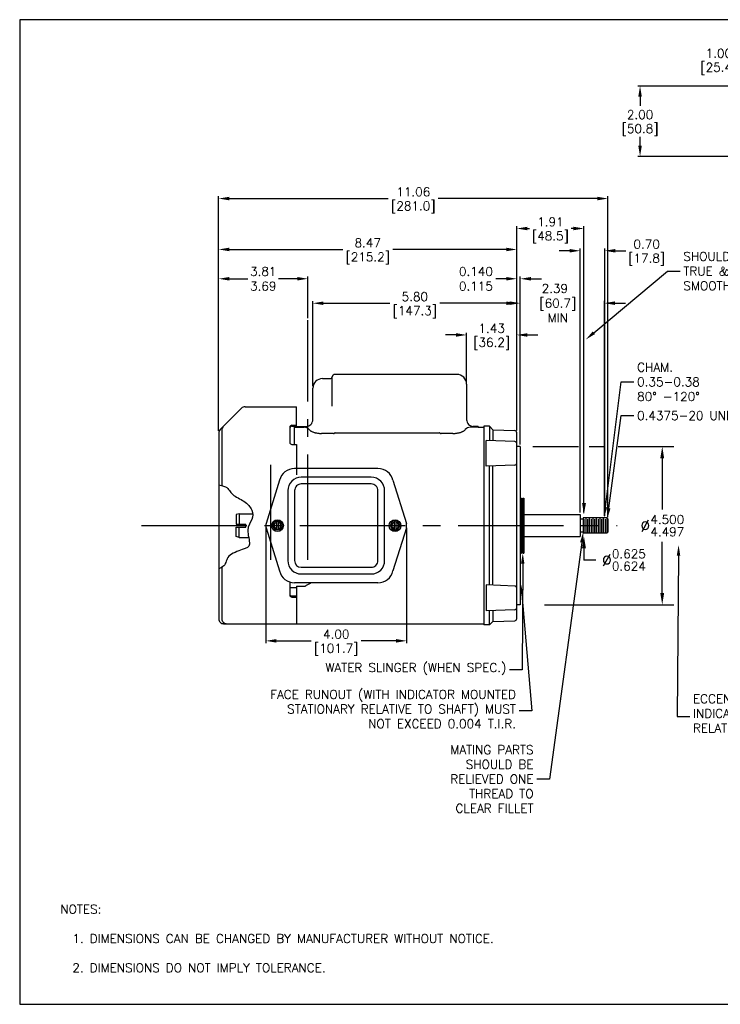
# Model space of a CAD drawing. Extents: x 897.4 to 937.4, y -8.6 to 19.5.
# Tile 1 of 5: x 897.4 to 917.3, y -8.5 to 19.5. Entities that reach past the tile are written whole.
import ezdxf
from ezdxf import colors
from ezdxf.entities.mleader import LeaderData, LeaderLine
from ezdxf.math import Vec2, Vec3

# ---------------------------------------------------------------- set-up
doc = ezdxf.new("R2010")
doc.units = 0
doc.header["$LTSCALE"] = 4
doc.header["$MEASUREMENT"] = 0
doc.linetypes.add('CENTER2', pattern=[1.125, 0.75, -0.125, 0.125, -0.125])
doc.layers.get('0').update_dxf_attribs({"linetype": 'CONTINUOUS'})
doc.layers.get('DEFPOINTS').update_dxf_attribs({"linetype": 'CONTINUOUS'})
for name, color, linetype in [('CENTER', 40, 'CENTER2'), ('DIMENSIONS', 140, 'CONTINUOUS'), ('DIMENSIONS @ 1', 140, 'CONTINUOUS'), ('TEXT', 140, 'CONTINUOUS')]:
    doc.layers.add(name, color=color, linetype=linetype)
doc.styles.add('ROMANS', font='romans.shx')
doc.styles.get("Standard").update_dxf_attribs({"font": 'romans.shx'})
doc.dimstyles.new('ADIM1', dxfattribs={"dimscale": 2.666667, "dimtxt": 0.125, "dimasz": 0.125, "dimexe": 0.125, "dimexo": 0.0625, "dimgap": 0.1, "dimtad": 0, "dimtih": 1, "dimtoh": 1, "dimdec": 3, "dimzin": 0, "dimdsep": 46, "dimtxsty": 'Standard', "dimsah": 1, "dimcen": 0.09, "dimadec": 0, "dimazin": 0, "dimtfac": 0.75, "dimtdec": 0, "dimtofl": 0, "dimtmove": 0, "dimatfit": 0, "dimfxl": 0, "dimtolj": 1, "dimtzin": 0, "dimarcsym": 0})
doc.dimstyles.get("Standard").update_dxf_attribs({"dimtxt": 0.25, "dimasz": 0.3, "dimexe": 0.0625, "dimexo": 0.0625, "dimgap": 0.0625, "dimtad": 0, "dimtih": 1, "dimtoh": 1, "dimzin": 0, "dimdsep": 46, "dimtxsty": 'Standard', "dimcen": 0, "dimadec": 0, "dimazin": 0, "dimtfac": 1, "dimtofl": 0, "dimtmove": 0, "dimatfit": 3, "dimfxl": 0, "dimtolj": 1, "dimtzin": 0, "dimarcsym": 0})

# ---------------------------------------------------------------- blocks, each defined once
blk = doc.blocks.new('*D5')
at = {"layer": 'DEFPOINTS', "color": 0}
for p in [(911.665, 7.328), (911.998, 2.828), (915.674, 2.828)]:
    blk.add_point(p, dxfattribs=at)
at = {"layer": 'DIMENSIONS', "color": 0, "lineweight": -2}
for p, q in [((911.998, 7.328), (913.295, 7.328)), ((913.597, 7.328), (914.02, 7.328)), ((914.422, 7.328), (916.007, 7.328)), ((915.674, 6.995), (915.674, 5.537)), ((915.674, 3.162), (915.674, 4.62)), ((912.331, 2.828), (916.007, 2.828))]:
    blk.add_line(p, q, dxfattribs=at)
at = {"layer": 'DIMENSIONS', "color": 0}
for points in [[(915.618, 6.995), (915.729, 6.995), (915.674, 7.328)], [(915.618, 3.162), (915.729, 3.162), (915.674, 2.828)]]:
    blk.add_solid(points, dxfattribs=at)
at = {"layer": 'DIMENSIONS', "color": 0, "insert": (915.674, 5.078), "char_height": 0.33333, "attachment_point": 5}
blk.add_mtext('\\A1;%%C{\\H0.250000;\\S4.500^ 4.497;}', dxfattribs=at)
blk = doc.blocks.new('*D2')
at = {"layer": 'DEFPOINTS', "color": 0}
for p in [(911.998, 5.391), (911.998, 4.766), (913.449, 4.766)]:
    blk.add_point(p, dxfattribs=at)
at = {"layer": 'DIMENSIONS', "color": 0, "lineweight": -2}
for p, q in [((913.449, 5.724), (913.449, 6.058)), ((913.449, 4.433), (913.449, 4.099)), ((913.783, 4.099), (913.449, 4.099))]:
    blk.add_line(p, q, dxfattribs=at)
at = {"layer": 'DIMENSIONS', "color": 0}
for points in [[(913.394, 5.724), (913.505, 5.724), (913.449, 5.391)], [(913.394, 4.433), (913.505, 4.433), (913.449, 4.766)]]:
    blk.add_solid(points, dxfattribs=at)
at = {"layer": 'DIMENSIONS', "color": 0, "insert": (914.582, 4.099), "char_height": 0.33333, "attachment_point": 5}
blk.add_mtext('\\A1;%%C{\\H0.250000;\\S0.625^ 0.624;}', dxfattribs=at)
blk = doc.blocks.new('*D11')
at = {"layer": 'DEFPOINTS', "color": 0}
for p in [(914.039, 12.895), (913.34, 5.391), (914.039, 5.297)]:
    blk.add_point(p, dxfattribs=at)
at = {"layer": 'DIMENSIONS', "color": 0, "lineweight": -2}
for p, q in [((913.04, 12.895), (912.74, 12.895)), ((913.34, 5.453), (913.34, 12.957)), ((914.039, 5.36), (914.039, 12.957)), ((914.339, 12.895), (914.639, 12.895))]:
    blk.add_line(p, q, dxfattribs=at)
at = {"layer": 'DIMENSIONS', "color": 0}
for points in [[(913.04, 12.945), (913.04, 12.845), (913.34, 12.895)], [(914.339, 12.945), (914.339, 12.845), (914.039, 12.895)]]:
    blk.add_solid(points, dxfattribs=at)
at = {"layer": 'DIMENSIONS', "color": 0, "char_height": 0.25, "attachment_point": 5}
for s, insert in [('\\A1;0.70', (915.231, 13.082)), ('\\A1;[17.8]', (915.231, 12.642))]:
    blk.add_mtext(s, dxfattribs=dict(at, insert=insert))
blk = doc.blocks.new('*D12')
at = {"layer": 'DEFPOINTS', "color": 0}
for p in [(911.54, 13.528), (911.54, 7.721), (913.449, 5.391)]:
    blk.add_point(p, dxfattribs=at)
at = {"layer": 'DIMENSIONS', "color": 0, "lineweight": -2}
for p, q in [((911.54, 7.784), (911.54, 13.591)), ((911.84, 13.528), (911.902, 13.528)), ((913.149, 13.528), (913.087, 13.528)), ((913.449, 5.453), (913.449, 13.591))]:
    blk.add_line(p, q, dxfattribs=at)
at = {"layer": 'DIMENSIONS', "color": 0}
for points in [[(911.84, 13.578), (911.84, 13.478), (911.54, 13.528)], [(913.149, 13.578), (913.149, 13.478), (913.449, 13.528)]]:
    blk.add_solid(points, dxfattribs=at)
at = {"layer": 'DIMENSIONS', "color": 0, "char_height": 0.25, "attachment_point": 5}
for s, insert in [('\\A1;1.91', (912.495, 13.716)), ('\\A1;[48.5]', (912.495, 13.275))]:
    blk.add_mtext(s, dxfattribs=dict(at, insert=insert))
blk = doc.blocks.new('*D13')
at = {"layer": 'DEFPOINTS', "color": 0}
for p in [(903.065, 12.099), (905.597, 10.919), (903.065, 7.71)]:
    blk.add_point(p, dxfattribs=at)
at = {"layer": 'DIMENSIONS', "color": 0, "lineweight": -2}
for p, q in [((903.065, 7.772), (903.065, 12.161)), ((903.365, 12.099), (903.894, 12.099)), ((905.297, 12.099), (904.769, 12.099)), ((905.597, 10.982), (905.597, 12.161))]:
    blk.add_line(p, q, dxfattribs=at)
at = {"layer": 'DIMENSIONS', "color": 0}
for points in [[(903.365, 12.149), (903.365, 12.049), (903.065, 12.099)], [(905.297, 12.149), (905.297, 12.049), (905.597, 12.099)]]:
    blk.add_solid(points, dxfattribs=at)
at = {"layer": 'DIMENSIONS', "color": 0, "insert": (904.331, 12.099), "char_height": 0.25, "attachment_point": 5}
blk.add_mtext('\\A1;3.81\\P3.69', dxfattribs=at)
blk = doc.blocks.new('*D14')
at = {"layer": 'DEFPOINTS', "color": 0}
for p in [(911.54, 12.099), (911.54, 7.721), (911.64, 7.328)]:
    blk.add_point(p, dxfattribs=at)
at = {"layer": 'DIMENSIONS', "color": 0, "lineweight": -2}
for p, q in [((911.24, 12.099), (910.94, 12.099)), ((911.54, 7.784), (911.54, 12.161)), ((911.64, 7.39), (911.64, 12.161)), ((911.94, 12.099), (912.24, 12.099))]:
    blk.add_line(p, q, dxfattribs=at)
at = {"layer": 'DIMENSIONS', "color": 0}
for points in [[(911.24, 12.149), (911.24, 12.049), (911.54, 12.099)], [(911.94, 12.149), (911.94, 12.049), (911.64, 12.099)]]:
    blk.add_solid(points, dxfattribs=at)
at = {"layer": 'DIMENSIONS', "color": 0, "insert": (910.377, 12.099), "char_height": 0.25, "attachment_point": 5}
blk.add_mtext('\\A1;0.140\\P0.115', dxfattribs=at)
blk = doc.blocks.new('*D6')
at = {"layer": 'DEFPOINTS', "color": 0}
for p in [(915.044, 17.579), (918.176, 17.579), (918.176, 15.579)]:
    blk.add_point(p, dxfattribs=at)
at = {"layer": 'DIMENSIONS', "color": 0, "lineweight": -2}
for p, q in [((918.113, 17.579), (914.981, 17.579)), ((915.044, 17.279), (915.044, 17.019)), ((915.044, 15.879), (915.044, 16.138)), ((918.113, 15.579), (914.981, 15.579))]:
    blk.add_line(p, q, dxfattribs=at)
at = {"layer": 'DIMENSIONS', "color": 0}
for points in [[(914.994, 17.279), (915.094, 17.279), (915.044, 17.579)], [(914.994, 15.879), (915.094, 15.879), (915.044, 15.579)]]:
    blk.add_solid(points, dxfattribs=at)
at = {"layer": 'DIMENSIONS', "color": 0, "char_height": 0.25, "attachment_point": 5}
for s, insert in [('\\A1;2.00', (915.044, 16.766)), ('\\A1;[50.8]', (915.044, 16.326))]:
    blk.add_mtext(s, dxfattribs=dict(at, insert=insert))
blk = doc.blocks.new('*D19')
at = {"layer": 'DEFPOINTS', "color": 0}
for p in [(914.13, 14.38), (903.065, 7.71), (914.13, 5.261)]:
    blk.add_point(p, dxfattribs=at)
at = {"layer": 'DIMENSIONS', "color": 0, "lineweight": -2}
for p, q in [((903.065, 7.772), (903.065, 14.443)), ((903.365, 14.38), (907.886, 14.38)), ((913.83, 14.38), (909.309, 14.38)), ((914.13, 5.323), (914.13, 14.443))]:
    blk.add_line(p, q, dxfattribs=at)
at = {"layer": 'DIMENSIONS', "color": 0}
for points in [[(903.365, 14.43), (903.365, 14.33), (903.065, 14.38)], [(913.83, 14.43), (913.83, 14.33), (914.13, 14.38)]]:
    blk.add_solid(points, dxfattribs=at)
at = {"layer": 'DIMENSIONS', "color": 0, "char_height": 0.25, "attachment_point": 5}
for s, insert in [('\\A1;11.06', (908.598, 14.568)), ('\\A1;[281.0]', (908.598, 14.127))]:
    blk.add_mtext(s, dxfattribs=dict(at, insert=insert))
blk = doc.blocks.new('*D20')
at = {"layer": 'DEFPOINTS', "color": 0}
for p in [(911.54, 12.932), (903.065, 7.71), (911.54, 7.721)]:
    blk.add_point(p, dxfattribs=at)
at = {"layer": 'DIMENSIONS', "color": 0, "lineweight": -2}
for p, q in [((903.065, 7.772), (903.065, 12.995)), ((903.365, 12.932), (906.591, 12.932)), ((911.24, 12.932), (908.014, 12.932)), ((911.54, 7.784), (911.54, 12.995))]:
    blk.add_line(p, q, dxfattribs=at)
at = {"layer": 'DIMENSIONS', "color": 0}
for points in [[(903.365, 12.982), (903.365, 12.882), (903.065, 12.932)], [(911.24, 12.982), (911.24, 12.882), (911.54, 12.932)]]:
    blk.add_solid(points, dxfattribs=at)
at = {"layer": 'DIMENSIONS', "color": 0, "char_height": 0.25, "attachment_point": 5}
for s, insert in [('\\A1;8.47', (907.303, 13.12)), ('\\A1;[215.2]', (907.303, 12.679))]:
    blk.add_mtext(s, dxfattribs=dict(at, insert=insert))
blk = doc.blocks.new('*D21')
at = {"layer": 'DEFPOINTS', "color": 0}
for p in [(914.031, 11.405), (911.64, 7.328), (914.031, 5.297)]:
    blk.add_point(p, dxfattribs=at)
at = {"layer": 'DIMENSIONS', "color": 0, "lineweight": -2}
for p, q in [((911.34, 11.405), (911.04, 11.405)), ((911.64, 7.39), (911.64, 11.467)), ((914.031, 5.359), (914.031, 11.467)), ((914.331, 11.405), (914.631, 11.405))]:
    blk.add_line(p, q, dxfattribs=at)
at = {"layer": 'DIMENSIONS', "color": 0}
for points in [[(911.34, 11.455), (911.34, 11.355), (911.64, 11.405)], [(914.331, 11.455), (914.331, 11.355), (914.031, 11.405)]]:
    blk.add_solid(points, dxfattribs=at)
at = {"layer": 'DIMENSIONS', "color": 0, "insert": (912.621, 11.405), "char_height": 0.25, "attachment_point": 5}
blk.add_mtext('\\A1;2.39\\P [60.7]\\P MIN', dxfattribs=at)
blk = doc.blocks.new('*D30')
at = {"layer": 'DEFPOINTS', "color": 0}
for p in [(911.54, 10.501), (910.113, 9.103), (911.54, 7.721)]:
    blk.add_point(p, dxfattribs=at)
at = {"layer": 'DIMENSIONS', "color": 0, "lineweight": -2}
for p, q in [((909.813, 10.501), (909.513, 10.501)), ((910.113, 9.166), (910.113, 10.563)), ((911.54, 7.784), (911.54, 10.563)), ((911.84, 10.501), (912.14, 10.501))]:
    blk.add_line(p, q, dxfattribs=at)
at = {"layer": 'DIMENSIONS', "color": 0}
for points in [[(909.813, 10.551), (909.813, 10.451), (910.113, 10.501)], [(911.84, 10.551), (911.84, 10.451), (911.54, 10.501)]]:
    blk.add_solid(points, dxfattribs=at)
at = {"layer": 'DIMENSIONS', "color": 0, "char_height": 0.25, "attachment_point": 5}
for s, insert in [('\\A1;1.43', (910.826, 10.688)), ('\\A1;[36.2]', (910.826, 10.248))]:
    blk.add_mtext(s, dxfattribs=dict(at, insert=insert))
blk = doc.blocks.new('*D24')
at = {"layer": 'DEFPOINTS', "color": 0}
for p in [(904.406, 5.078), (908.408, 5.078), (908.408, 1.802)]:
    blk.add_point(p, dxfattribs=at)
at = {"layer": 'DIMENSIONS', "color": 0, "lineweight": -2}
for p, q in [((904.406, 5.016), (904.406, 1.74)), ((908.408, 5.016), (908.408, 1.74)), ((904.706, 1.802), (905.696, 1.802)), ((908.108, 1.802), (907.119, 1.802))]:
    blk.add_line(p, q, dxfattribs=at)
at = {"layer": 'DIMENSIONS', "color": 0}
for points in [[(904.706, 1.852), (904.706, 1.752), (904.406, 1.802)], [(908.108, 1.852), (908.108, 1.752), (908.408, 1.802)]]:
    blk.add_solid(points, dxfattribs=at)
at = {"layer": 'DIMENSIONS', "color": 0, "char_height": 0.25, "attachment_point": 5}
for s, insert in [('\\A1;4.00', (906.407, 1.99)), ('\\A1;[101.7]', (906.407, 1.549))]:
    blk.add_mtext(s, dxfattribs=dict(at, insert=insert))
blk = doc.blocks.new('*D29')
at = {"layer": 'DEFPOINTS', "color": 0}
for p in [(911.54, 11.402), (905.742, 8.983), (911.54, 7.721)]:
    blk.add_point(p, dxfattribs=at)
at = {"layer": 'DIMENSIONS', "color": 0, "lineweight": -2}
for p, q in [((905.742, 9.046), (905.742, 11.465)), ((906.042, 11.402), (907.929, 11.402)), ((911.24, 11.402), (909.352, 11.402)), ((911.54, 7.784), (911.54, 11.465))]:
    blk.add_line(p, q, dxfattribs=at)
at = {"layer": 'DIMENSIONS', "color": 0}
for points in [[(906.042, 11.452), (906.042, 11.352), (905.742, 11.402)], [(911.24, 11.452), (911.24, 11.352), (911.54, 11.402)]]:
    blk.add_solid(points, dxfattribs=at)
at = {"layer": 'DIMENSIONS', "color": 0, "char_height": 0.25, "attachment_point": 5}
for s, insert in [('\\A1;5.80', (908.641, 11.59)), ('\\A1;[147.3]', (908.641, 11.149))]:
    blk.add_mtext(s, dxfattribs=dict(at, insert=insert))
blk = doc.blocks.new('*D8')
at = {"layer": 'DEFPOINTS', "color": 0}
for p in [(918.176, 18.322), (919.176, 17.579), (918.176, 16.871)]:
    blk.add_point(p, dxfattribs=at)
at = {"layer": 'DIMENSIONS', "color": 0, "lineweight": -2}
for p, q in [((918.176, 18.322), (917.876, 18.322)), ((918.176, 16.933), (918.176, 18.384)), ((918.876, 18.322), (918.476, 18.322)), ((919.176, 17.641), (919.176, 18.384))]:
    blk.add_line(p, q, dxfattribs=at)
at = {"layer": 'DIMENSIONS', "color": 0}
for points in [[(918.476, 18.372), (918.476, 18.272), (918.176, 18.322)], [(918.876, 18.372), (918.876, 18.272), (919.176, 18.322)]]:
    blk.add_solid(points, dxfattribs=at)
at = {"layer": 'DIMENSIONS', "color": 0, "char_height": 0.25, "attachment_point": 5}
for s, insert in [('\\A1;1.00', (917.283, 18.509)), ('\\A1;[25.4]', (917.283, 18.069))]:
    blk.add_mtext(s, dxfattribs=dict(at, insert=insert))

msp = doc.modelspace()

# ---------------------------------------------------------------- linework, layer by layer
at = {"linetype": 'Continuous'}
for p, q in [((906.0172, 9.2589), (906.234, 9.2589)), ((906.2931, 8.4734), (906.2931, 9.3084)), ((909.8372, 9.3789), (906.3772, 9.3789)), ((905.7417, 8.0916), (905.7417, 8.9834)), ((910.1127, 9.1034), (910.1127, 8.0916)), ((911.6397, 7.3901), (911.6397, 8.9672)), ((903.107, 7.8099), (903.7157, 8.4186)), ((903.816, 8.4601), (905.2754, 8.4601)), ((905.2754, 7.9106), (905.2754, 8.4601)), ((905.0854, 7.8734), (905.0854, 7.45)), ((905.1454, 7.9334), (905.2754, 7.9334)), ((905.1454, 7.9106), (905.2754, 7.9106)), ((905.2072, 7.8761), (905.2072, 7.39)), ((905.2072, 7.8761), (905.4935, 7.8761)), ((905.2722, 7.9016), (905.2722, 7.8761)), ((905.2722, 7.9016), (905.5517, 7.9016)), ((910.4422, 7.8761), (910.221, 7.8761)), ((910.4422, 7.9016), (910.3027, 7.9016)), ((910.4422, 7.9016), (910.4422, 7.8761)), ((910.4422, 7.8761), (910.6072, 7.8761)), ((910.6072, 7.9033), (910.6072, 7.8761)), ((910.7597, 7.9033), (910.6072, 7.9033)), ((910.6072, 7.8761), (910.6072, 2.2805)), ((910.7597, 7.9033), (910.7597, 7.4972)), ((910.7597, 7.9033), (910.8581, 7.805)), ((903.0654, 7.7096), (903.0654, 2.4301)), ((903.1554, 7.7996), (903.1554, 6.2256)), ((906.3272, 7.7004), (905.9922, 7.7004)), ((906.3792, 7.7139), (909.3353, 7.7139)), ((909.7222, 7.7004), (909.3872, 7.7004)), ((910.8581, 7.805), (910.8581, 7.4935)), ((910.8581, 7.805), (911.482, 7.781)), ((911.5397, 2.4356), (911.5397, 7.7211)), ((905.1454, 7.39), (905.2754, 7.39)), ((905.2754, 7.39), (905.2754, 6.5208)), ((910.6697, 6.7664), (910.6697, 7.5007)), ((911.482, 7.4695), (910.6697, 7.5007)), ((911.6397, 7.3276), (911.5397, 7.3276)), ((911.6397, 7.3276), (911.6397, 2.8291)), ((911.482, 6.7977), (910.6697, 6.7664)), ((910.7597, 3.3868), (910.7597, 6.7699)), ((910.8581, 3.383), (910.8581, 6.7737)), ((907.5922, 6.7033), (905.2222, 6.7033)), ((907.4022, 6.4533), (905.4122, 6.4533)), ((904.7949, 6.3681), (904.4134, 5.1378)), ((907.4022, 6.2633), (905.4122, 6.2633)), ((908.0196, 6.3681), (908.401, 5.1378)), ((905.0322, 6.0733), (905.0322, 4.0833)), ((905.2222, 6.0733), (905.2222, 4.0833)), ((907.5922, 4.0833), (907.5922, 6.0733)), ((907.7822, 4.0833), (907.7822, 6.0733)), ((911.6397, 5.8633), (911.6697, 5.8633)), ((911.6697, 5.8633), (911.6697, 4.2933)), ((911.7097, 5.8033), (911.6697, 5.8033)), ((911.7097, 5.8633), (911.7097, 4.2933)), ((911.7097, 5.8633), (911.7397, 5.8633)), ((911.7397, 5.8633), (911.7397, 4.2933)), ((903.6454, 5.413), (903.5654, 5.3916)), ((903.5654, 5.3916), (903.5654, 5.1233)), ((903.6454, 5.413), (903.6454, 5.1233)), ((903.6454, 5.413), (904.0308, 5.413)), ((911.7397, 5.3907), (913.3397, 5.3907)), ((913.3397, 5.3907), (913.3397, 4.766)), ((903.5654, 5.1233), (903.8329, 5.1233)), ((903.8329, 5.0333), (903.8329, 5.1233)), ((904.5936, 5.0783), (904.6649, 5.2018)), ((904.6649, 4.9548), (904.5936, 5.0783)), ((904.6649, 5.2018), (904.8075, 5.2018)), ((904.7112, 5.2018), (904.7112, 4.9548)), ((904.7612, 5.2018), (904.7612, 4.9548)), ((904.8075, 5.2018), (904.8788, 5.0783)), ((904.8788, 5.0783), (904.8075, 4.9548)), ((908.0069, 5.2018), (907.9356, 5.0783)), ((907.9356, 5.0783), (908.0069, 4.9548)), ((908.1495, 5.2018), (908.0069, 5.2018)), ((908.0532, 5.2018), (908.0532, 4.9548)), ((908.1032, 5.2018), (908.1032, 4.9548)), ((908.2208, 5.0783), (908.1495, 5.2018)), ((908.1495, 4.9548), (908.2208, 5.0783)), ((913.4267, 5.2626), (913.3397, 5.2626)), ((913.4267, 5.2971), (913.4267, 4.8596)), ((914.0993, 5.2971), (913.4267, 5.2971)), ((913.4493, 5.2608), (913.4493, 4.8958)), ((913.4993, 5.2971), (913.4993, 4.8596)), ((913.5493, 5.2608), (913.5493, 4.8958)), ((913.5993, 5.2971), (913.5993, 4.8596)), ((913.6493, 5.2608), (913.6493, 4.8958)), ((913.6993, 5.2971), (913.6993, 4.8596)), ((913.7493, 5.2608), (913.7493, 4.8958)), ((913.7993, 5.2971), (913.7993, 4.8596)), ((913.8493, 5.2608), (913.8493, 4.8958)), ((913.8993, 5.2971), (913.8993, 4.8596)), ((913.9493, 5.2608), (913.9493, 4.8958)), ((913.9993, 5.2971), (913.9993, 4.8596)), ((914.0493, 5.2608), (914.0493, 4.8958)), ((914.0993, 5.2971), (914.0993, 4.8596)), ((914.0993, 5.2971), (914.1297, 5.2608)), ((914.1297, 5.2608), (914.1297, 4.8958)), ((903.5654, 4.7651), (903.5654, 5.0333)), ((903.5654, 5.0333), (903.8329, 5.0333)), ((903.6454, 4.7437), (903.5654, 4.7651)), ((903.6454, 4.7437), (903.6454, 5.0333)), ((904.4134, 5.0188), (904.7949, 3.7886)), ((904.8075, 4.9548), (904.6649, 4.9548)), ((908.0069, 4.9548), (908.1495, 4.9548)), ((908.401, 5.0188), (908.0196, 3.7886)), ((911.7397, 4.766), (913.3397, 4.766)), ((913.4267, 4.8941), (913.3397, 4.8941)), ((914.0993, 4.8596), (913.4267, 4.8596)), ((914.0993, 4.8596), (914.1297, 4.8958)), ((903.6454, 4.7437), (903.9174, 4.7437)), ((911.6397, 4.2933), (911.6697, 4.2933)), ((911.7097, 4.3533), (911.6697, 4.3533)), ((911.7097, 4.2933), (911.7397, 4.2933)), ((903.1554, 3.8936), (903.1554, 2.4301)), ((905.4122, 3.8933), (907.4022, 3.8933)), ((905.4122, 3.7033), (907.4022, 3.7033)), ((905.0854, 3.4751), (905.0854, 3.1089)), ((907.5922, 3.4533), (905.2222, 3.4533)), ((905.6672, 3.4281), (905.5322, 3.3712)), ((905.5322, 3.3712), (905.5322, 3.3551)), ((905.6672, 3.4533), (905.6672, 3.4281)), ((910.6697, 3.3903), (910.6697, 2.656)), ((911.482, 3.359), (910.6697, 3.3903)), ((905.2754, 3.3111), (905.0854, 3.3111)), ((905.2754, 3.3551), (905.2754, 2.2883)), ((905.2754, 3.3551), (905.5322, 3.3551)), ((905.2754, 3.0755), (905.1202, 3.0755)), ((905.1454, 3.0699), (905.2754, 3.0699)), ((905.1454, 3.0489), (905.2754, 3.0489)), ((911.6397, 2.8291), (911.5397, 2.8291)), ((911.482, 2.6872), (910.6697, 2.656)), ((910.7597, 2.2533), (910.7597, 2.6594)), ((910.8581, 2.6632), (910.8581, 2.3517)), ((903.2072, 2.2883), (905.2754, 2.2883)), ((910.6072, 2.2805), (904.0554, 2.2805)), ((910.6072, 2.2805), (910.6072, 2.2533)), ((910.7597, 2.2533), (910.6072, 2.2533)), ((910.8581, 2.3517), (910.7597, 2.2533)), ((910.8581, 2.3517), (911.482, 2.3757))]:
    msp.add_line(p, q, dxfattribs=at)
for centre in [(904.7362, 5.0783), (908.0782, 5.0783)]:
    msp.add_circle(centre, 0.1675, dxfattribs=at)
for centre, radius, start, end in [((906.0172, 8.9834), 0.2755, 90.00003, 180.00007), ((906.234, 9.3189), 0.06, 270.00011, 349.90501), ((906.3772, 9.2934), 0.0855, 90.00003, 169.90669), ((909.8372, 9.1034), 0.2755, 0, 90.00003), ((903.816, 8.3183), 0.1418, 90.00003, 135.00016), ((903.2972, 7.7996), 0.1418, 134.99952, 180.00007), ((905.1454, 7.8734), 0.06, 90.00003, 180.00007), ((905.1454, 7.8506), 0.06, 90.00003, 180.00007), ((905.4935, 7.6861), 0.19, 40.61719, 90.00003), ((905.5517, 8.0916), 0.19, 270.00011, 0.00014), ((910.221, 7.6861), 0.19, 90.00003, 139.38318), ((910.3027, 8.0916), 0.19, 180.00007, 270.00011), ((903.2072, 7.7096), 0.1418, 134.99959, 180.00007), ((911.4797, 7.7211), 0.06, 0, 87.79744), ((905.1454, 7.45), 0.06, 180.00007, 270.00011), ((911.4797, 7.4095), 0.06, 0, 87.79744), ((911.4797, 6.8576), 0.06, 272.2026, 0.00014), ((905.2222, 6.2633), 0.44, 90.00003, 166.23185), ((905.4122, 6.0733), 0.38, 90.00003, 180.00007), ((907.4022, 6.0733), 0.38, 0, 90.00003), ((907.5922, 6.2633), 0.44, 13.76819, 90.00003), ((905.4122, 6.0733), 0.19, 90.00003, 180.00007), ((907.4022, 6.0733), 0.19, 0, 90.00003), ((904.6562, 5.0783), 0.25, 166.23289, 193.76809), ((904.7362, 5.0783), 0.095, 105.2573, 254.7427), ((904.7362, 5.0783), 0.095, 285.25732, 74.74295), ((908.0782, 5.0783), 0.095, 105.2573, 254.7427), ((908.0782, 5.0783), 0.095, 285.25732, 74.74295), ((908.1582, 5.0783), 0.25, 346.23199, 13.76711), ((905.4122, 4.0833), 0.38, 180.00007, 269.99993), ((905.4122, 4.0833), 0.19, 180.00007, 269.99988), ((907.4022, 4.0833), 0.38, 269.99993, 0.00014), ((907.4022, 4.0833), 0.19, 269.99988, 0.00014), ((905.2222, 3.8933), 0.44, 193.76842, 270.0001), ((907.5922, 3.8933), 0.44, 270.0001, 346.23134), ((905.1454, 3.1299), 0.06, 180.00007, 270.00011), ((905.1454, 3.1089), 0.06, 180.00007, 270.00011), ((911.4797, 3.2991), 0.06, 0, 87.79741), ((911.4797, 2.7472), 0.06, 272.2026, 0.00014), ((903.2072, 2.4301), 0.1418, 180.00007, 270.00011), ((903.2972, 2.4301), 0.1418, 180.00007, 270.00011), ((911.4797, 2.4356), 0.06, 272.2026, 0.00014)]:
    msp.add_arc(centre, radius, start, end, dxfattribs=at)
for points in [[(905.6377, 7.8098), (905.6427, 7.804), (905.6541, 7.7926), (905.6752, 7.7765), (905.7001, 7.7615), (905.7285, 7.7478), (905.76, 7.7356), (905.7943, 7.725), (905.831, 7.7162), (905.8696, 7.7092), (905.9096, 7.7041), (905.9507, 7.7011), (905.9784, 7.7004), (905.9922, 7.7004)], [(906.3272, 7.7004), (906.3284, 7.7004), (906.3307, 7.7005), (906.3342, 7.7007), (906.3375, 7.7012), (906.3407, 7.7018), (906.3438, 7.7026), (906.3466, 7.7035), (906.3491, 7.7046), (906.3513, 7.7058), (906.3526, 7.7067), (906.3532, 7.7071)], [(906.3792, 7.7139), (906.378, 7.7139), (906.3757, 7.7138), (906.3723, 7.7136), (906.3689, 7.7131), (906.3657, 7.7125), (906.3627, 7.7117), (906.3599, 7.7108), (906.3573, 7.7097), (906.3551, 7.7085), (906.3538, 7.7076), (906.3532, 7.7071)], [(909.3613, 7.7071), (909.3607, 7.7076), (909.3594, 7.7085), (909.3571, 7.7097), (909.3546, 7.7108), (909.3518, 7.7117), (909.3488, 7.7125), (909.3456, 7.7131), (909.3422, 7.7136), (909.3388, 7.7138), (909.3364, 7.7139), (909.3353, 7.7139)], [(909.3613, 7.7071), (909.3618, 7.7067), (909.3631, 7.7058), (909.3654, 7.7046), (909.3679, 7.7035), (909.3707, 7.7026), (909.3737, 7.7018), (909.377, 7.7012), (909.3803, 7.7007), (909.3837, 7.7005), (909.3861, 7.7004), (909.3872, 7.7004)], [(909.7222, 7.7004), (909.7361, 7.7004), (909.7638, 7.7011), (909.8048, 7.7041), (909.8449, 7.7092), (909.8835, 7.7162), (909.9201, 7.725), (909.9544, 7.7356), (909.986, 7.7478), (910.0143, 7.7615), (910.0392, 7.7765), (910.0604, 7.7926), (910.0717, 7.804), (910.0767, 7.8098)]]:
    msp.add_open_spline(points, degree=3, dxfattribs=at)
msp.add_open_spline([(903.0654, 6.2388), (903.1127, 6.2275), (903.1754, 6.2103), (903.2607, 6.1837), (903.3552, 6.1285), (903.3857, 6.0337), (903.4664, 5.9623), (903.5471, 5.8908), (903.678, 5.8425), (903.7827, 5.7725), (903.8875, 5.7024), (903.966, 5.6105), (904.0042, 5.5194), (904.0424, 5.4283), (904.0402, 5.338), (904.0042, 5.2505), (903.9682, 5.1629), (903.8985, 5.078), (903.8935, 4.9499), (903.8885, 4.8218), (903.9482, 4.6505), (903.9409, 4.5545), (903.9336, 4.4585), (903.8594, 4.4378), (903.7353, 4.3963), (903.6112, 4.3548), (903.4374, 4.2923), (903.3557, 4.2065), (903.2739, 4.1206), (903.2843, 4.0114), (903.2133, 3.9376), (903.1786, 3.9015), (903.1244, 3.8739), (903.0654, 3.8534)], degree=3, knots=[0.607542, 0.607542, 0.607542, 0.607542, 1, 1, 1, 2, 2, 2, 3, 3, 3, 4, 4, 4, 5, 5, 5, 6, 6, 6, 7, 7, 7, 8, 8, 8, 9, 9, 9, 10, 10, 10, 11, 11, 11, 11], dxfattribs=at)
at = {"layer": 'CENTER'}
for p, q in [((905.5972, 4.1059), (905.5972, 10.9191)), ((904.5448, 4.1058), (904.5448, 6.8057)), ((900.8702, 5.0784), (914.3908, 5.0784))]:
    msp.add_line(p, q, dxfattribs=at)
at = {"layer": 'DEFPOINTS'}
msp.add_lwpolyline([(897.4093, -8.5339), (937.4093, -8.5339), (937.4093, 19.4661), (897.4093, 19.4661)], close=True, dxfattribs=at)

# ---------------------------------------------------------------- texts
at = {"layer": 'TEXT', "insert": (898.5625, -5.7053), "char_height": 0.25, "attachment_point": 1, "style": 'ROMANS'}
msp.add_mtext_dynamic_manual_height_columns('NOTES:\\P\\P  1. DIMENSIONS CAN BE CHANGED BY MANUFACTURER WITHOUT NOTICE.\\P\\P  2. DIMENSIONS DO NOT IMPLY TOLERANCE.', width=22.787626, gutter_width=1.75, heights=[0], dxfattribs=at)

# ---------------------------------------------------------------- dimensions: what is measured, and where the dimension line sits
at = {"layer": 'DIMENSIONS'}
dim = msp.add_linear_dim(base=(915.6735, 2.8284), p1=(911.6648, 7.3284), p2=(911.9981, 2.8284), angle=89.99935, dimstyle='ADIM1', override={"dimexo": 0.125, "dimgap": 0.0625, "dimpost": '%%C<>', "dimlim": 1, "dimtm": 0.003, "dimtdec": 3}, dxfattribs=at)
dim.commit()
dim.dimension.update_dxf_attribs({"geometry": '*D5', "text_midpoint": (915.6735, 5.0784)})
dim = msp.add_linear_dim(base=(913.4493, 4.7659), p1=(911.998, 5.3909), p2=(911.998, 4.7659), angle=89.99935, dimstyle='ADIM1', override={"dimexo": 0.125, "dimgap": 0.0625, "dimpost": '%%C<>', "dimse1": 1, "dimse2": 1, "dimlim": 1, "dimtm": 0.001, "dimtdec": 3, "dimtmove": 1, "dimatfit": 2, "dimtzin": 0}, dxfattribs=at)
dim.commit()
dim.dimension.update_dxf_attribs({"geometry": '*D2', "text_midpoint": (913.722, 4.236), "dimtype": 160})
at = {"layer": 'DIMENSIONS @ 1'}
for base, p1, p2, picture, middle in [((918.1757, 18.3217), (919.1757, 17.5785), (918.1757, 16.8709), '*D8', (917.2834, 18.3217)), ((914.1297, 14.3803), (903.0654, 7.7096), (914.1297, 5.2608), '*D19', (908.5976, 14.3803)), ((911.5397, 13.5282), (913.4493, 5.3909), (911.5397, 7.7211), '*D12', (912.4945, 13.5282)), ((911.5397, 12.9324), (903.0654, 7.7096), (911.5397, 7.7211), '*D20', (907.3026, 12.9324)), ((914.0392, 12.8946), (913.3397, 5.3907), (914.0392, 5.2971), '*D11', (915.2315, 12.8946)), ((911.5397, 11.4024), (905.7417, 8.9834), (911.5397, 7.7211), '*D29', (908.6407, 11.4024)), ((911.5397, 10.5006), (910.1127, 9.1034), (911.5397, 7.7211), '*D30', (910.8262, 10.5006)), ((908.4082, 1.8024), (904.4062, 5.0783), (908.4082, 5.0783), '*D24', (906.4072, 1.8024))]:
    dim = msp.add_linear_dim(base=base, p1=p1, p2=p2, dimstyle='Standard', override={"dimscale": 1, "dimpost": '\\X', "dimtix": 0, "dimtofl": 0, "dimtmove": 0, "dimatfit": 3}, dxfattribs=at)
    dim.commit()
    dim.dimension.update_dxf_attribs({"geometry": picture, "text_midpoint": middle})
dim = msp.add_linear_dim(base=(915.0439, 17.5785), p1=(918.1757, 15.5785), p2=(918.1757, 17.5785), angle=90, dimstyle='Standard', override={"dimscale": 1, "dimpost": '\\X', "dimtix": 0, "dimtofl": 0, "dimtmove": 0, "dimatfit": 3}, dxfattribs=at)
dim.commit()
dim.dimension.update_dxf_attribs({"geometry": '*D6', "text_midpoint": (915.0439, 16.5785)})
for base, p1, p2, text, picture, middle in [((903.0654, 12.0986), (905.5972, 10.9191), (903.0654, 7.7096), '3.81\\P3.69', '*D13', (904.3313, 12.0986)), ((911.5397, 12.0986), (911.6397, 7.3276), (911.5397, 7.7211), '0.140\\P0.115', '*D14', (910.3772, 12.0986))]:
    dim = msp.add_linear_dim(base=base, p1=p1, p2=p2, text=text, dimstyle='Standard', override={"dimscale": 1, "dimpost": '\\X', "dimtix": 0, "dimtofl": 0, "dimtmove": 0, "dimatfit": 3}, dxfattribs=at)
    dim.commit()
    dim.dimension.update_dxf_attribs({"geometry": picture, "text_midpoint": middle})
dim = msp.add_linear_dim(base=(914.0307, 11.4047), p1=(911.6397, 7.3276), p2=(914.0307, 5.2968), text='<>\\P MIN', dimstyle='Standard', override={"dimscale": 1, "dimpost": '\\X', "dimtix": 0, "dimtofl": 0, "dimtmove": 0, "dimatfit": 3}, dxfattribs=at)
dim.commit()
dim.dimension.update_dxf_attribs({"geometry": '*D21', "text_midpoint": (912.6206, 11.4047), "dimtype": 128})

# ---------------------------------------------------------------- leaders
at = {"layer": 'DIMENSIONS'}
ml = msp.add_multileader_mtext('Standard', dxfattribs=at)
ml.set_content('SHOULDER\\PTRUE &\\PSMOOTH', color=256)
ml.set_leader_properties()
ml.build(insert=Vec2(0, 0))
ml.multileader.update_dxf_attribs({"text_left_attachment_type": 2, "text_right_attachment_type": 2, "dogleg_length": 0.36, "arrow_head_size": 0.3})
ctx = ml.context
ctx.base_point, ctx.char_height, ctx.arrow_head_size, ctx.landing_gap_size, ctx.plane_origin = Vec3(916.184, 12.3169), 0.25, 0.3, 0.09, Vec3(913.5008, 10.371)
ctx.left_attachment, ctx.right_attachment = 2, 2
notes = []
notes.append((ctx, [(0, (1, 1, 0), (915.824, 12.3169), (1, 0), 0.36, [(0, [(913.5008, 10.371)], 0, [])])]))
ctx.mtext.insert, ctx.mtext.flow_direction = Vec3(916.274, 12.8586), 5
ml = msp.add_multileader_mtext('Standard', dxfattribs=at)
ml.set_content('CHAM.\\P0.35-0.38\\P80%%D -120%%D', color=256)
ml.set_leader_properties()
ml.build(insert=Vec2(0, 0))
ml.multileader.update_dxf_attribs({"text_left_attachment_type": 2, "text_right_attachment_type": 2, "dogleg_length": 0.36, "arrow_head_size": 0.3})
ctx = ml.context
ctx.base_point, ctx.char_height, ctx.arrow_head_size, ctx.landing_gap_size, ctx.plane_origin = Vec3(914.8711, 9.1646), 0.25, 0.3, 0.09, Vec3(913.8666, 5.2984)
ctx.left_attachment, ctx.right_attachment = 2, 2
notes.append((ctx, [(0, (1, 1, 0), (914.5111, 9.1646), (1, 0), 0.36, [(0, [(914.0219, 5.3094)], 0, [])])]))
ctx.mtext.insert, ctx.mtext.flow_direction = Vec3(914.9611, 9.7063), 5
ml = msp.add_multileader_mtext('Standard', dxfattribs=at)
ml.set_content('0.4375-20 UNF-2A', color=256)
ml.set_leader_properties()
ml.build(insert=Vec2(0, 0))
ml.multileader.update_dxf_attribs({"text_left_attachment_type": 2, "text_right_attachment_type": 2, "dogleg_length": 0.36, "arrow_head_size": 0.3})
ctx = ml.context
ctx.base_point, ctx.char_height, ctx.arrow_head_size, ctx.landing_gap_size, ctx.plane_origin = Vec3(914.8698, 8.207), 0.25, 0.3, 0.09, Vec3(914.0945, 5.279)
ctx.left_attachment, ctx.right_attachment = 2, 2
notes.append((ctx, [(0, (1, 1, 0), (914.5098, 8.207), (1, 0), 0.36, [(0, [(914.1145, 5.279)], 0, [])])]))
ctx.mtext.insert, ctx.mtext.flow_direction = Vec3(914.9598, 8.332), 5
ml = msp.add_multileader_mtext('Standard', dxfattribs=at)
ml.set_content('MATING PARTS\\PSHOULD BE\\PRELIEVED ONE\\PTHREAD TO\\PCLEAR FILLET', color=256)
ml.set_leader_properties()
ml.build(insert=Vec2(0, 0))
ml.multileader.update_dxf_attribs({"text_left_attachment_type": 2, "text_right_attachment_type": 2, "dogleg_length": 0.36, "arrow_head_size": 0.3})
ctx = ml.context
ctx.base_point, ctx.char_height, ctx.arrow_head_size, ctx.landing_gap_size, ctx.plane_origin = Vec3(909.307, -2.1273), 0.25, 0.3, 0.09, Vec3(913.4267, 4.8941)
ctx.left_attachment, ctx.right_attachment, ctx.text_align_type = 2, 2, 2
notes.append((ctx, [(1, (1, 1, 0), (912.466, -2.1273), (-1, 0), 0.36, [(0, [(913.4267, 4.8941)], 0, [])])]))
ctx.mtext.insert, ctx.mtext.alignment, ctx.mtext.flow_direction = Vec3(912.016, -1.169), 3, 5
ml = msp.add_multileader_mtext('Standard', dxfattribs=at)
ml.set_content('ECCENTRICITY OF THIS SURFACE (WITH\\PINDICATOR MOUNTED STATIONARY\\PRELATIVE TO SHAFT) MUST N0T EXCEED 0.004 T.I.R.', color=256)
ml.set_leader_properties()
ml.build(insert=Vec2(0, 0))
ml.multileader.update_dxf_attribs({"text_left_attachment_type": 2, "text_right_attachment_type": 2, "dogleg_length": 0.36, "arrow_head_size": 0.3})
ctx = ml.context
ctx.base_point, ctx.char_height, ctx.arrow_head_size, ctx.landing_gap_size, ctx.plane_origin = Vec3(916.4568, -0.3515), 0.25, 0.3, 0.09, Vec3(916.7083, 5.0449)
ctx.left_attachment, ctx.right_attachment = 2, 2
notes.append((ctx, [(1, (1, 1, 0), (916.0968, -0.3515), (1, 0), 0.36, [(0, [(916.1391, 4.5276)], 0, [])])]))
ctx.mtext.insert, ctx.mtext.flow_direction = Vec3(916.5468, 0.2794), 5
ml = msp.add_multileader_mtext('Standard', dxfattribs=at)
ml.set_content('FACE RUNOUT (WITH INDICATOR MOUNTED\\PSTATIONARY RELATIVE TO SHAFT) MUST \\PNOT EXCEED 0.004 T.I.R.', color=256)
ml.set_leader_properties()
ml.build(insert=Vec2(0, 0))
ml.multileader.update_dxf_attribs({"text_left_attachment_type": 2, "text_right_attachment_type": 2, "dogleg_length": 0.36, "arrow_head_size": 0.3})
ctx = ml.context
ctx.base_point, ctx.char_height, ctx.arrow_head_size, ctx.landing_gap_size, ctx.plane_origin = Vec3(903.509, -0.1852), 0.25, 0.3, 0.09, Vec3(911.6526, 3.4304)
ctx.left_attachment, ctx.right_attachment, ctx.text_align_type = 2, 2, 2
notes.append((ctx, [(1, (1, 1, 0), (911.9657, -0.1852), (-1, 0), 0.36, [(0, [(911.6526, 3.4304)], 0, [])])]))
ctx.mtext.insert, ctx.mtext.alignment, ctx.mtext.flow_direction = Vec3(911.5157, 0.4041), 3, 5
at = {"layer": 'TEXT'}
ml = msp.add_multileader_mtext('Standard', dxfattribs=at)
ml.set_content('WATER SLINGER (WHEN SPEC.)', color=256)
ml.set_leader_properties()
ml.build(insert=Vec2(0, 0))
ml.multileader.update_dxf_attribs({"text_left_attachment_type": 2, "text_right_attachment_type": 2, "dogleg_length": 0.36, "arrow_head_size": 0.3})
ctx = ml.context
ctx.base_point, ctx.char_height, ctx.arrow_head_size, ctx.landing_gap_size, ctx.plane_origin = Vec3(905.3316, 0.9766), 0.25, 0.3, 0.09, Vec3(911.8456, 4.3034)
ctx.left_attachment, ctx.right_attachment, ctx.text_align_type = 2, 2, 2
notes.append((ctx, [(1, (1, 1, 0), (911.693, 0.9766), (-1, 0), 0.36, [(0, [(911.7097, 4.2933)], 0, [])])]))
ctx.mtext.insert, ctx.mtext.alignment, ctx.mtext.flow_direction = Vec3(911.243, 1.1671), 3, 5
for ctx, leaders in notes:
    for number, flags, end, landing, length, lines in leaders:
        leader = LeaderData()
        leader.index, (leader.has_last_leader_line, leader.has_dogleg_vector, leader.attachment_direction) = number, flags
        leader.last_leader_point, leader.dogleg_vector, leader.dogleg_length = Vec3(end), Vec3(landing), length
        for number, points, colour, breaks in lines:
            line = LeaderLine()
            line.index, line.vertices, line.color, line.breaks = number, Vec3.list(points), colors.encode_raw_color(colour), breaks
            leader.lines.append(line)
        ctx.leaders.append(leader)

doc.saveas('drawing.dxf')
